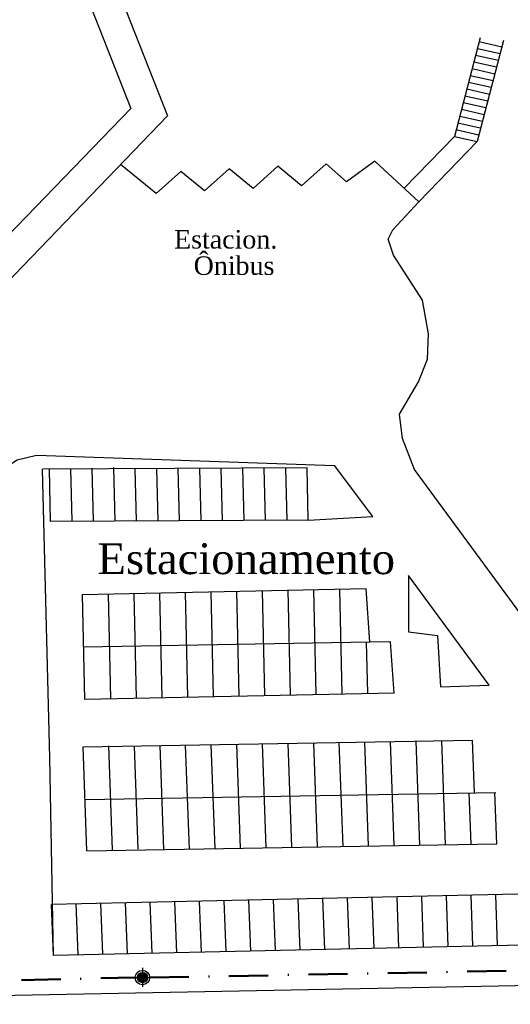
# Model space of a CAD drawing. Header units: millimetres. Extents: x 593 to 1794, y -180 to 570.
# Tile 7 of 71: x 886 to 934, y 13 to 109. Entities that reach past the tile are written whole.
import ezdxf

# ---------------------------------------------------------------- set-up
doc = ezdxf.new("R2010")
doc.units = ezdxf.units.MM
doc.header["$MEASUREMENT"] = 0
doc.linetypes.add('DASHDOT', pattern=[25.4, 12.7, -6.35, 0, -6.35])
for name, color, linetype, lineweight in [('Layout - Marco Polo', 252, 'Continuous', 25), ('Layout 01 - Marco Polo', 152, 'Continuous', 25), ('Layout-02 - Marco Polo', 243, 'Continuous', 50), ('Textos - Marco Polo', 143, 'Continuous', 25)]:
    doc.layers.add(name, color=color, linetype=linetype, lineweight=lineweight)
doc.styles.add('TimesNewRoman', font='times.ttf')

msp = doc.modelspace()

# ---------------------------------------------------------------- hatches: boundary and pattern name
at = {"layer": 'Layout 01 - Marco Polo', "linetype": 'Continuous'}
msp.add_hatch(color=256, dxfattribs=at).paths.add_polyline_path([(898.856, 15.406), (898.854, 15.449), (898.848, 15.493), (898.839, 15.535), (898.826, 15.577), (898.809, 15.617), (898.789, 15.656), (898.766, 15.693), (898.739, 15.727), (898.71, 15.759), (898.677, 15.789), (898.643, 15.815), (898.606, 15.839), (898.567, 15.859), (898.527, 15.876), (898.485, 15.889), (898.443, 15.898), (898.4, 15.904), (898.356, 15.906), (898.313, 15.904), (898.269, 15.898), (898.227, 15.889), (898.185, 15.876), (898.145, 15.859), (898.106, 15.839), (898.069, 15.815), (898.035, 15.789), (898.003, 15.759), (897.973, 15.727), (897.947, 15.693), (897.923, 15.656), (897.903, 15.617), (897.886, 15.577), (897.873, 15.535), (897.864, 15.493), (897.858, 15.449), (897.856, 15.406), (897.856, 15.406), (897.858, 15.362), (897.864, 15.319), (897.873, 15.276), (897.886, 15.235), (897.903, 15.195), (897.923, 15.156), (897.947, 15.119), (897.973, 15.084), (898.003, 15.052), (898.035, 15.023), (898.069, 14.996), (898.106, 14.973), (898.145, 14.953), (898.185, 14.936), (898.227, 14.923), (898.269, 14.913), (898.313, 14.908), (898.356, 14.906), (898.4, 14.908), (898.443, 14.913), (898.485, 14.923), (898.527, 14.936), (898.567, 14.953), (898.606, 14.973), (898.643, 14.996), (898.677, 15.023), (898.71, 15.052), (898.739, 15.084), (898.766, 15.119), (898.789, 15.156), (898.809, 15.195), (898.826, 15.235), (898.839, 15.276), (898.848, 15.319), (898.854, 15.362), (898.856, 15.406)])

# ---------------------------------------------------------------- linework, layer by layer
at = {"layer": 'Layout - Marco Polo'}
for p, q in [((886.497, 127.25), (897.229, 99.928)), ((891.011, 124.102), (900.782, 99.226)), ((931.199, 106.813), (928.69, 97.218)), ((933.47, 106.544), (930.903, 96.723)), ((931.1, 106.434), (933.312, 105.939)), ((930.928, 105.776), (933.14, 105.281)), ((930.583, 104.459), (932.796, 103.964)), ((930.756, 105.118), (932.968, 104.623)), ((930.411, 103.801), (932.623, 103.306)), ((930.067, 102.485), (932.279, 101.989)), ((930.239, 103.143), (932.451, 102.648)), ((929.895, 101.826), (932.107, 101.331)), ((929.723, 101.168), (931.935, 100.673)), ((897.229, 99.928), (862.193, 63.662)), ((929.379, 99.851), (931.591, 99.356)), ((929.551, 100.51), (931.763, 100.014)), ((877.077, 74.57), (900.782, 99.226)), ((929.207, 99.193), (931.419, 98.698)), ((928.839, 97.882), (931.075, 97.381)), ((929.035, 98.535), (931.2, 98.05)), ((928.69, 97.218), (923.808, 92.168)), ((930.903, 96.723), (925.232, 90.857)), ((928.69, 97.218), (930.903, 96.723)), ((899.677, 91.66), (896.237, 94.495)), ((906.797, 94.061), (904.396, 91.905)), ((909.114, 92.151), (906.797, 94.061)), ((911.516, 94.306), (909.114, 92.151)), ((913.833, 92.396), (911.516, 94.306)), ((916.234, 94.552), (913.833, 92.396)), ((918.186, 92.805), (916.234, 94.552)), ((920.953, 94.797), (918.186, 92.805)), ((925.232, 90.857), (920.953, 94.797)), ((902.078, 93.815), (899.677, 91.66)), ((904.396, 91.905), (902.078, 93.815)), ((922.711, 88.125), (925.232, 90.857)), ((922.243, 87.214), (922.711, 88.125)), ((922.769, 85.671), (922.243, 87.214)), ((925.607, 81.282), (922.769, 85.671)), ((926.161, 78.02), (925.607, 81.282)), ((926.083, 75.553), (926.161, 78.02)), ((925.2, 73.345), (926.083, 75.553)), ((923.353, 70.194), (925.2, 73.345)), ((923.653, 67.825), (923.353, 70.194)), ((924.8, 64.81), (923.653, 67.825)), ((888.043, 66.206), (917.028, 65.213)), ((920.758, 60.249), (917.028, 65.213)), ((914.363, 64.971), (888.628, 64.841)), ((889.337, 36.782), (888.628, 64.841)), ((889.272, 64.845), (889.398, 59.767)), ((891.361, 64.897), (891.487, 59.819)), ((893.45, 64.948), (893.576, 59.871)), ((895.54, 65), (895.669, 59.799)), ((897.633, 64.887), (897.759, 59.809)), ((899.724, 64.897), (899.849, 59.82)), ((901.814, 64.908), (901.94, 59.831)), ((903.904, 64.918), (904.03, 59.841)), ((905.995, 64.929), (906.121, 59.852)), ((908.085, 64.939), (908.211, 59.862)), ((910.175, 64.95), (910.301, 59.873)), ((912.266, 64.961), (912.392, 59.883)), ((914.489, 59.894), (914.363, 64.971)), ((951.66, 28.274), (924.8, 64.81)), ((914.489, 59.894), (889.398, 59.767)), ((914.489, 59.894), (920.758, 60.249)), ((924.246, 54.517), (924.241, 49.018)), ((932.083, 43.843), (924.246, 54.517)), ((920.1, 53.207), (892.513, 52.637)), ((895.013, 52.693), (895.239, 42.506)), ((897.512, 52.748), (897.739, 42.565)), ((900.011, 52.804), (900.238, 42.621)), ((902.511, 52.86), (902.737, 42.677)), ((905.01, 52.915), (905.237, 42.732)), ((907.51, 52.971), (907.737, 42.764)), ((910.009, 53.026), (910.235, 42.843)), ((912.508, 53.082), (912.735, 42.899)), ((915.008, 53.138), (915.234, 42.955)), ((917.507, 53.193), (917.734, 43.01)), ((920.473, 48.028), (920.1, 53.207)), ((892.513, 52.637), (892.74, 42.454)), ((924.241, 49.018), (927.054, 48.679)), ((920.473, 48.028), (892.627, 47.546)), ((920.123, 48.022), (920.233, 43.066)), ((922.475, 48.069), (920.473, 48.028)), ((922.835, 43.075), (922.475, 48.069)), ((927.054, 48.679), (927.327, 43.689)), ((927.327, 43.689), (932.083, 43.843)), ((922.835, 43.075), (892.74, 42.454)), ((892.599, 37.838), (930.453, 38.493)), ((920.356, 28.2), (919.99, 38.312)), ((922.846, 28.243), (922.48, 38.355)), ((925.336, 28.286), (924.97, 38.398)), ((927.826, 28.329), (927.46, 38.441)), ((930.638, 33.379), (930.453, 38.493)), ((892.965, 27.726), (892.599, 37.838)), ((895.454, 27.816), (895.087, 37.928)), ((897.942, 27.906), (897.579, 37.924)), ((900.436, 27.855), (900.069, 37.967)), ((902.926, 27.898), (902.559, 38.01)), ((905.416, 27.941), (905.049, 38.053)), ((907.906, 27.984), (907.54, 38.096)), ((910.396, 28.028), (910.03, 38.139)), ((912.886, 28.071), (912.52, 38.182)), ((915.376, 28.114), (915.01, 38.226)), ((917.866, 28.157), (917.5, 38.269)), ((889.699, 17.551), (889.337, 36.782)), ((892.784, 32.723), (932.733, 33.415)), ((930.317, 28.372), (930.135, 33.37)), ((932.819, 28.416), (932.638, 33.413)), ((892.965, 27.726), (932.819, 28.416)), ((947.698, 23.789), (889.517, 22.497)), ((913.696, 18.084), (913.514, 23.03)), ((916.095, 18.138), (915.913, 23.083)), ((918.495, 18.191), (918.313, 23.137)), ((920.895, 18.244), (920.713, 23.19)), ((923.294, 18.298), (923.112, 23.243)), ((925.694, 18.351), (925.512, 23.296)), ((928.094, 18.404), (927.912, 23.35)), ((930.493, 18.457), (930.311, 23.403)), ((932.893, 18.511), (932.711, 23.456)), ((1314.913, 22.07), (843.079, 12.803)), ((889.699, 17.551), (889.517, 22.497)), ((892.099, 17.605), (891.915, 22.585)), ((894.496, 17.728), (894.316, 22.604)), ((896.898, 17.711), (896.716, 22.657)), ((899.298, 17.765), (899.116, 22.71)), ((901.697, 17.818), (901.515, 22.763)), ((904.097, 17.871), (903.915, 22.817)), ((906.497, 17.924), (906.315, 22.87)), ((908.896, 17.978), (908.714, 22.923)), ((911.296, 18.031), (911.114, 22.977)), ((935.31, 18.564), (889.699, 17.551))]:
    msp.add_line(p, q, dxfattribs=at)
msp.add_lwpolyline([(866.615, 46.394), (871.383, 51.361), (883.762, 64.244), (886.192, 65.753), (888.043, 66.206)], dxfattribs=at)
at = {"layer": 'Layout 01 - Marco Polo'}
for p, q in [((898.356, 16.336), (898.356, 14.506)), ((897.456, 15.406), (899.256, 15.406))]:
    msp.add_line(p, q, dxfattribs=at)
for radius in [0.7, 0.5]:
    msp.add_circle((898.356, 15.406), radius, dxfattribs=at)
at = {"layer": 'Layout-02 - Marco Polo', "linetype": 'DASHDOT', "ltscale": 0.3}
for p, q in [((899.056, 15.406), (959.404, 16.531)), ((840.291, 14.137), (897.656, 15.406))]:
    msp.add_line(p, q, dxfattribs=at)

# ---------------------------------------------------------------- texts
at = {"layer": 'Textos - Marco Polo', "attachment_point": 7, "line_spacing_factor": 0.9, "style": 'TimesNewRoman'}
for s, insert, char_height, width in [('Estacion.', (901.431, 86.268), 1.8, 19.44), ('Ônibus', (903.339, 83.721), 1.8, 12.96), ('Estacionamento', (893.98, 54.599), 3, 50.4)]:
    msp.add_mtext(s, dxfattribs=dict(at, insert=insert, char_height=char_height, width=width))

doc.saveas('drawing.dxf')
